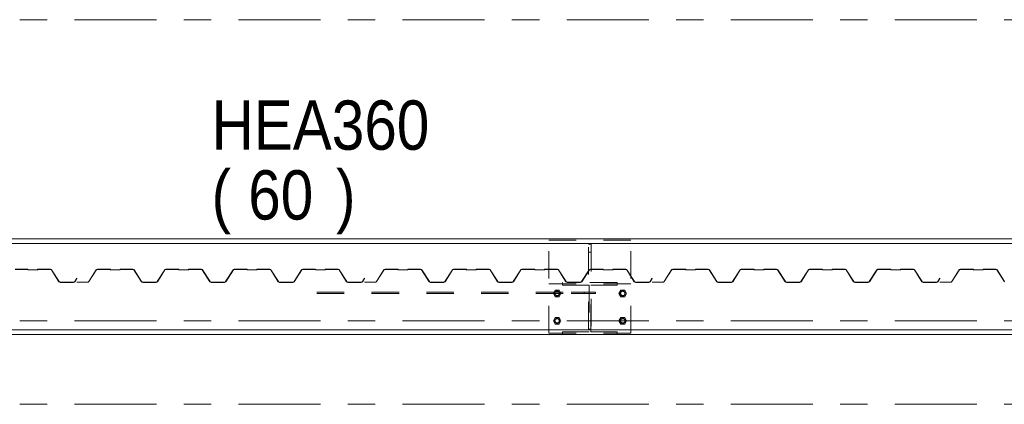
# Model space of a CAD drawing. Header units: millimetres. Extents: x -923 to -82, y -1402 to -808.
# Tile 84 of 109: x -337 to -301, y -949 to -935. Entities that reach past the tile are written whole.
import ezdxf

# ---------------------------------------------------------------- set-up
doc = ezdxf.new("R2010")
doc.units = ezdxf.units.MM
for name, pattern in [('XKITLINE00', [0]), ('XKITLINE01', [4, 1, -1, 1, -1]), ('XKITLINE02', [4, 2, -2]), ('XKITLINE03', [6, 3, -1, 1, -1])]:
    doc.linetypes.add(name, pattern=pattern)
for name, color, linetype, lineweight in [('Bout', 3, 'Continuous', 0), ('Onderdeel', 2, 'Continuous', 0), ('Onderdeel label', 2, 'Continuous', 0), ('Stramien', 4, 'Continuous', 0)]:
    doc.layers.add(name, color=color, linetype=linetype, lineweight=lineweight)
doc.styles.add('ARIAL', font='arial.ttf')

msp = doc.modelspace()

# ---------------------------------------------------------------- linework, layer by layer
at = {"layer": 'Bout', "linetype": 'XKITLINE02', "lineweight": 0}
for p, q in [((-317.571, -945.314), (-317.502, -945.194)), ((-317.502, -945.434), (-317.571, -945.314)), ((-317.502, -945.194), (-317.363, -945.194)), ((-317.363, -945.194), (-317.294, -945.314)), ((-317.294, -945.314), (-317.363, -945.434)), ((-315.171, -945.314), (-315.102, -945.194)), ((-315.102, -945.434), (-315.171, -945.314)), ((-315.102, -945.194), (-314.963, -945.194)), ((-314.963, -945.194), (-314.894, -945.314)), ((-314.894, -945.314), (-314.963, -945.434)), ((-317.363, -945.434), (-317.502, -945.434)), ((-314.963, -945.434), (-315.102, -945.434)), ((-317.571, -946.314), (-317.502, -946.194)), ((-317.502, -946.434), (-317.571, -946.314)), ((-317.502, -946.194), (-317.363, -946.194)), ((-317.363, -946.434), (-317.502, -946.434)), ((-317.363, -946.194), (-317.294, -946.314)), ((-317.294, -946.314), (-317.363, -946.434)), ((-315.171, -946.314), (-315.102, -946.194)), ((-315.102, -946.434), (-315.171, -946.314)), ((-315.102, -946.194), (-314.963, -946.194)), ((-314.963, -946.434), (-315.102, -946.434)), ((-314.963, -946.194), (-314.894, -946.314)), ((-314.894, -946.314), (-314.963, -946.434))]:
    msp.add_line(p, q, dxfattribs=at)
for centre, radius, start, end in [((-317.433, -945.314), 0.09, 72, 252), ((-317.433, -945.314), 0.09, 90, 270), ((-317.433, -945.314), 0.09, 72, 252), ((-317.433, -945.314), 0.09, 90, 270), ((-317.433, -945.314), 0.08, 30, 210), ((-317.433, -945.314), 0.08, 0, 180), ((-317.433, -945.314), 0.08, 180, 0), ((-317.433, -945.314), 0.08, 210, 30), ((-317.433, -945.314), 0.09, 252, 72), ((-317.433, -945.314), 0.09, 252, 72), ((-317.433, -945.314), 0.09, 270, 90), ((-317.433, -945.314), 0.09, 270, 90), ((-315.033, -945.314), 0.09, 72, 252), ((-315.033, -945.314), 0.09, 90, 270), ((-315.033, -945.314), 0.09, 72, 252), ((-315.033, -945.314), 0.09, 90, 270), ((-315.033, -945.314), 0.08, 30, 210), ((-315.033, -945.314), 0.08, 0, 180), ((-315.033, -945.314), 0.08, 180, 0), ((-315.033, -945.314), 0.08, 210, 30), ((-315.033, -945.314), 0.09, 252, 72), ((-315.033, -945.314), 0.09, 252, 72), ((-315.033, -945.314), 0.09, 270, 90), ((-315.033, -945.314), 0.09, 270, 90), ((-317.433, -946.314), 0.09, 72, 252), ((-317.433, -946.314), 0.09, 90, 270), ((-317.433, -946.314), 0.09, 72, 252), ((-317.433, -946.314), 0.09, 90, 270), ((-317.433, -946.314), 0.08, 30, 210), ((-317.433, -946.314), 0.08, 0, 180), ((-317.433, -946.314), 0.08, 180, 0), ((-317.433, -946.314), 0.08, 210, 30), ((-317.433, -946.314), 0.09, 252, 72), ((-317.433, -946.314), 0.09, 252, 72), ((-317.433, -946.314), 0.09, 270, 90), ((-317.433, -946.314), 0.09, 270, 90), ((-315.033, -946.314), 0.09, 72, 252), ((-315.033, -946.314), 0.09, 90, 270), ((-315.033, -946.314), 0.09, 72, 252), ((-315.033, -946.314), 0.09, 90, 270), ((-315.033, -946.314), 0.08, 30, 210), ((-315.033, -946.314), 0.08, 0, 180), ((-315.033, -946.314), 0.08, 180, 0), ((-315.033, -946.314), 0.08, 210, 30), ((-315.033, -946.314), 0.09, 252, 72), ((-315.033, -946.314), 0.09, 252, 72), ((-315.033, -946.314), 0.09, 270, 90), ((-315.033, -946.314), 0.09, 270, 90)]:
    msp.add_arc(centre, radius, start, end, dxfattribs=at)
at = {"layer": 'Onderdeel', "linetype": 'XKITLINE00', "lineweight": 0}
for p, q in [((-358.273, -943.314), (-274.193, -943.314)), ((-358.273, -943.489), (-274.193, -943.489)), ((-316.916, -945.264), (-316.265, -945.264)), ((-316.916, -945.314), (-316.265, -945.314)), ((-316.444, -945.314), (-316.444, -945.264)), ((-358.273, -946.639), (-274.193, -946.639)), ((-358.273, -946.814), (-274.193, -946.814))]:
    msp.add_line(p, q, dxfattribs=at)
at = {"layer": 'Onderdeel', "linetype": 'XKITLINE01', "lineweight": 0}
for p, q in [((-317.733, -946.764), (-317.733, -943.364)), ((-314.733, -943.364), (-317.733, -943.364)), ((-316.283, -946.619), (-316.283, -943.509)), ((-316.283, -943.509), (-316.183, -943.509)), ((-316.183, -943.509), (-316.183, -946.619)), ((-314.733, -946.764), (-314.733, -943.364)), ((-316.183, -943.809), (-316.283, -943.809)), ((-336.791, -944.429), (-337.253, -944.429)), ((-337.253, -944.436), (-336.788, -944.439)), ((-336.784, -944.431), (-336.791, -944.429)), ((-336.788, -944.439), (-336.783, -944.451)), ((-336.781, -944.439), (-336.784, -944.431)), ((-336.784, -944.431), (-336.784, -944.431)), ((-336.783, -944.451), (-336.771, -944.456)), ((-336.783, -944.451), (-336.783, -944.451)), ((-336.778, -944.446), (-336.781, -944.439)), ((-336.781, -944.439), (-336.781, -944.439)), ((-336.771, -944.449), (-336.778, -944.446)), ((-336.778, -944.446), (-336.778, -944.446)), ((-336.441, -944.449), (-336.771, -944.449)), ((-336.771, -944.456), (-336.441, -944.456)), ((-336.434, -944.446), (-336.441, -944.449)), ((-336.441, -944.456), (-336.428, -944.451)), ((-336.431, -944.439), (-336.434, -944.446)), ((-336.434, -944.446), (-336.434, -944.446)), ((-336.428, -944.431), (-336.431, -944.439)), ((-336.431, -944.439), (-336.431, -944.439)), ((-336.421, -944.429), (-336.428, -944.431)), ((-336.428, -944.431), (-336.428, -944.431)), ((-336.428, -944.451), (-336.421, -944.436)), ((-336.428, -944.451), (-336.428, -944.451)), ((-335.958, -944.429), (-336.421, -944.429)), ((-336.421, -944.436), (-335.958, -944.436)), ((-335.934, -944.435), (-335.958, -944.429)), ((-335.958, -944.436), (-335.938, -944.441)), ((-335.938, -944.441), (-335.922, -944.456)), ((-335.938, -944.441), (-335.938, -944.441)), ((-335.916, -944.452), (-335.934, -944.435)), ((-335.934, -944.435), (-335.934, -944.435)), ((-335.922, -944.456), (-335.647, -944.887)), ((-335.922, -944.456), (-335.922, -944.456)), ((-335.64, -944.883), (-335.916, -944.452)), ((-335.916, -944.452), (-335.916, -944.452)), ((-334.289, -944.456), (-334.557, -944.875)), ((-334.551, -944.879), (-334.283, -944.46)), ((-334.268, -944.436), (-334.289, -944.456)), ((-334.289, -944.456), (-334.289, -944.456)), ((-334.283, -944.46), (-334.264, -944.442)), ((-334.283, -944.46), (-334.283, -944.46)), ((-334.24, -944.429), (-334.268, -944.436)), ((-334.268, -944.436), (-334.268, -944.436)), ((-334.265, -944.442), (-334.264, -944.442)), ((-334.264, -944.442), (-334.24, -944.436)), ((-333.773, -944.429), (-334.24, -944.429)), ((-334.24, -944.436), (-333.771, -944.439)), ((-333.766, -944.431), (-333.773, -944.429)), ((-333.771, -944.439), (-333.765, -944.451)), ((-333.763, -944.439), (-333.766, -944.431)), ((-333.766, -944.431), (-333.766, -944.431)), ((-333.766, -944.451), (-333.765, -944.451)), ((-333.765, -944.451), (-333.753, -944.456)), ((-333.76, -944.446), (-333.763, -944.439)), ((-333.763, -944.439), (-333.763, -944.439)), ((-333.753, -944.449), (-333.76, -944.446)), ((-333.76, -944.446), (-333.76, -944.446)), ((-333.423, -944.449), (-333.753, -944.449)), ((-333.753, -944.456), (-333.423, -944.456)), ((-333.416, -944.446), (-333.423, -944.449)), ((-333.423, -944.456), (-333.411, -944.451)), ((-333.413, -944.439), (-333.416, -944.446)), ((-333.416, -944.446), (-333.416, -944.446)), ((-333.41, -944.431), (-333.413, -944.439)), ((-333.413, -944.439), (-333.413, -944.439)), ((-333.411, -944.451), (-333.403, -944.436)), ((-333.411, -944.451), (-333.411, -944.451)), ((-333.403, -944.429), (-333.41, -944.431)), ((-333.41, -944.431), (-333.41, -944.431)), ((-332.941, -944.429), (-333.403, -944.429)), ((-333.403, -944.436), (-332.941, -944.436)), ((-332.917, -944.435), (-332.941, -944.429)), ((-332.941, -944.436), (-332.92, -944.441)), ((-332.92, -944.441), (-332.905, -944.456)), ((-332.92, -944.441), (-332.92, -944.441)), ((-332.898, -944.452), (-332.917, -944.435)), ((-332.917, -944.435), (-332.917, -944.435)), ((-332.905, -944.456), (-332.629, -944.887)), ((-332.905, -944.456), (-332.905, -944.456)), ((-332.623, -944.883), (-332.898, -944.452)), ((-332.898, -944.452), (-332.898, -944.452)), ((-331.778, -944.452), (-332.053, -944.883)), ((-332.047, -944.887), (-331.771, -944.456)), ((-331.76, -944.435), (-331.778, -944.452)), ((-331.778, -944.452), (-331.778, -944.452)), ((-331.772, -944.456), (-331.771, -944.456)), ((-331.771, -944.456), (-331.756, -944.441)), ((-331.735, -944.429), (-331.76, -944.435)), ((-331.76, -944.435), (-331.76, -944.435)), ((-331.756, -944.441), (-331.735, -944.436)), ((-331.756, -944.441), (-331.756, -944.441)), ((-331.273, -944.429), (-331.736, -944.429)), ((-331.736, -944.436), (-331.271, -944.439)), ((-331.266, -944.431), (-331.273, -944.429)), ((-331.271, -944.439), (-331.265, -944.451)), ((-331.263, -944.439), (-331.266, -944.431)), ((-331.266, -944.431), (-331.266, -944.431)), ((-331.266, -944.451), (-331.265, -944.451)), ((-331.265, -944.451), (-331.253, -944.456)), ((-331.26, -944.446), (-331.263, -944.439)), ((-331.263, -944.439), (-331.263, -944.439)), ((-331.253, -944.449), (-331.26, -944.446)), ((-331.26, -944.446), (-331.26, -944.446)), ((-330.923, -944.449), (-331.253, -944.449)), ((-331.253, -944.456), (-330.923, -944.456)), ((-330.916, -944.446), (-330.923, -944.449)), ((-330.923, -944.456), (-330.911, -944.451)), ((-330.913, -944.439), (-330.916, -944.446)), ((-330.916, -944.446), (-330.916, -944.446)), ((-330.91, -944.431), (-330.913, -944.439)), ((-330.913, -944.439), (-330.913, -944.439)), ((-330.911, -944.451), (-330.903, -944.436)), ((-330.911, -944.451), (-330.911, -944.451)), ((-330.903, -944.429), (-330.91, -944.431)), ((-330.91, -944.431), (-330.91, -944.431)), ((-330.441, -944.429), (-330.903, -944.429)), ((-330.903, -944.436), (-330.441, -944.436)), ((-330.417, -944.435), (-330.441, -944.429)), ((-330.441, -944.436), (-330.42, -944.441)), ((-330.42, -944.441), (-330.405, -944.456)), ((-330.42, -944.441), (-330.42, -944.441)), ((-330.398, -944.452), (-330.417, -944.435)), ((-330.417, -944.435), (-330.417, -944.435)), ((-330.405, -944.456), (-330.129, -944.887)), ((-330.405, -944.456), (-330.405, -944.456)), ((-330.123, -944.883), (-330.398, -944.452)), ((-330.398, -944.452), (-330.398, -944.452)), ((-329.278, -944.452), (-329.553, -944.883)), ((-329.547, -944.887), (-329.271, -944.456)), ((-329.26, -944.435), (-329.278, -944.452)), ((-329.278, -944.452), (-329.278, -944.452)), ((-329.272, -944.456), (-329.271, -944.456)), ((-329.271, -944.456), (-329.256, -944.441)), ((-329.235, -944.429), (-329.26, -944.435)), ((-329.26, -944.435), (-329.26, -944.435)), ((-329.256, -944.441), (-329.235, -944.436)), ((-329.256, -944.441), (-329.256, -944.441)), ((-328.773, -944.429), (-329.236, -944.429)), ((-329.236, -944.436), (-328.771, -944.439)), ((-328.766, -944.431), (-328.773, -944.429)), ((-328.771, -944.439), (-328.765, -944.451)), ((-328.763, -944.439), (-328.766, -944.431)), ((-328.766, -944.431), (-328.766, -944.431)), ((-328.766, -944.451), (-328.765, -944.451)), ((-328.765, -944.451), (-328.753, -944.456)), ((-328.76, -944.446), (-328.763, -944.439)), ((-328.763, -944.439), (-328.763, -944.439)), ((-328.753, -944.449), (-328.76, -944.446)), ((-328.76, -944.446), (-328.76, -944.446)), ((-328.423, -944.449), (-328.753, -944.449)), ((-328.753, -944.456), (-328.423, -944.456)), ((-328.416, -944.446), (-328.423, -944.449)), ((-328.423, -944.456), (-328.411, -944.451)), ((-328.413, -944.439), (-328.416, -944.446)), ((-328.416, -944.446), (-328.416, -944.446)), ((-328.41, -944.431), (-328.413, -944.439)), ((-328.413, -944.439), (-328.413, -944.439)), ((-328.411, -944.451), (-328.403, -944.436)), ((-328.411, -944.451), (-328.411, -944.451)), ((-328.403, -944.429), (-328.41, -944.431)), ((-328.41, -944.431), (-328.41, -944.431)), ((-327.941, -944.429), (-328.403, -944.429)), ((-328.403, -944.436), (-327.941, -944.436)), ((-327.917, -944.435), (-327.941, -944.429)), ((-327.941, -944.436), (-327.92, -944.441)), ((-327.92, -944.441), (-327.905, -944.456)), ((-327.92, -944.441), (-327.92, -944.441)), ((-327.898, -944.452), (-327.917, -944.435)), ((-327.917, -944.435), (-327.917, -944.435)), ((-327.905, -944.456), (-327.629, -944.887)), ((-327.905, -944.456), (-327.905, -944.456)), ((-327.623, -944.883), (-327.898, -944.452)), ((-327.898, -944.452), (-327.898, -944.452)), ((-326.778, -944.452), (-327.053, -944.883)), ((-327.047, -944.887), (-326.771, -944.456)), ((-326.76, -944.435), (-326.778, -944.452)), ((-326.778, -944.452), (-326.778, -944.452)), ((-326.772, -944.456), (-326.771, -944.456)), ((-326.771, -944.456), (-326.756, -944.441)), ((-326.735, -944.429), (-326.76, -944.435)), ((-326.76, -944.435), (-326.76, -944.435)), ((-326.756, -944.441), (-326.735, -944.436)), ((-326.756, -944.441), (-326.756, -944.441)), ((-326.273, -944.429), (-326.736, -944.429)), ((-326.736, -944.436), (-326.271, -944.439)), ((-326.266, -944.431), (-326.273, -944.429)), ((-326.271, -944.439), (-326.265, -944.451)), ((-326.263, -944.439), (-326.266, -944.431)), ((-326.266, -944.431), (-326.266, -944.431)), ((-326.266, -944.451), (-326.265, -944.451)), ((-326.265, -944.451), (-326.253, -944.456)), ((-326.26, -944.446), (-326.263, -944.439)), ((-326.263, -944.439), (-326.263, -944.439)), ((-326.253, -944.449), (-326.26, -944.446)), ((-326.26, -944.446), (-326.26, -944.446)), ((-325.923, -944.449), (-326.253, -944.449)), ((-326.253, -944.456), (-325.923, -944.456)), ((-325.916, -944.446), (-325.923, -944.449)), ((-325.923, -944.456), (-325.911, -944.451)), ((-325.913, -944.439), (-325.916, -944.446)), ((-325.916, -944.446), (-325.916, -944.446)), ((-325.91, -944.431), (-325.913, -944.439)), ((-325.913, -944.439), (-325.913, -944.439)), ((-325.911, -944.451), (-325.903, -944.436)), ((-325.911, -944.451), (-325.911, -944.451)), ((-325.903, -944.429), (-325.91, -944.431)), ((-325.91, -944.431), (-325.91, -944.431)), ((-325.441, -944.429), (-325.903, -944.429)), ((-325.903, -944.436), (-325.441, -944.436)), ((-325.417, -944.435), (-325.441, -944.429)), ((-325.441, -944.436), (-325.42, -944.441)), ((-325.42, -944.441), (-325.405, -944.456)), ((-325.42, -944.441), (-325.42, -944.441)), ((-325.398, -944.452), (-325.417, -944.435)), ((-325.417, -944.435), (-325.417, -944.435)), ((-325.405, -944.456), (-325.129, -944.887)), ((-325.405, -944.456), (-325.405, -944.456)), ((-325.123, -944.883), (-325.398, -944.452)), ((-325.398, -944.452), (-325.398, -944.452)), ((-323.772, -944.456), (-324.04, -944.875)), ((-324.033, -944.879), (-323.765, -944.46)), ((-323.751, -944.436), (-323.772, -944.456)), ((-323.772, -944.456), (-323.772, -944.456)), ((-323.765, -944.46), (-323.747, -944.442)), ((-323.765, -944.46), (-323.765, -944.46)), ((-323.723, -944.429), (-323.751, -944.436)), ((-323.751, -944.436), (-323.751, -944.436)), ((-323.747, -944.442), (-323.723, -944.436)), ((-323.747, -944.442), (-323.747, -944.442)), ((-323.256, -944.429), (-323.723, -944.429)), ((-323.723, -944.436), (-323.253, -944.439)), ((-323.249, -944.431), (-323.256, -944.429)), ((-323.253, -944.439), (-323.248, -944.451)), ((-323.246, -944.439), (-323.249, -944.431)), ((-323.249, -944.431), (-323.249, -944.431)), ((-323.248, -944.451), (-323.236, -944.456)), ((-323.248, -944.451), (-323.248, -944.451)), ((-323.243, -944.446), (-323.246, -944.439)), ((-323.246, -944.439), (-323.246, -944.439)), ((-323.236, -944.449), (-323.243, -944.446)), ((-323.243, -944.446), (-323.243, -944.446)), ((-322.906, -944.449), (-323.236, -944.449)), ((-323.236, -944.456), (-322.906, -944.456)), ((-322.899, -944.446), (-322.906, -944.449)), ((-322.906, -944.456), (-322.893, -944.451)), ((-322.896, -944.439), (-322.899, -944.446)), ((-322.899, -944.446), (-322.899, -944.446)), ((-322.893, -944.431), (-322.896, -944.439)), ((-322.896, -944.439), (-322.896, -944.439)), ((-322.886, -944.429), (-322.893, -944.431)), ((-322.893, -944.431), (-322.893, -944.431)), ((-322.893, -944.451), (-322.886, -944.436)), ((-322.893, -944.451), (-322.893, -944.451)), ((-322.423, -944.429), (-322.886, -944.429)), ((-322.886, -944.436), (-322.423, -944.436)), ((-322.399, -944.435), (-322.423, -944.429)), ((-322.423, -944.436), (-322.403, -944.441)), ((-322.403, -944.441), (-322.387, -944.456)), ((-322.403, -944.441), (-322.403, -944.441)), ((-322.381, -944.452), (-322.399, -944.435)), ((-322.399, -944.435), (-322.399, -944.435)), ((-322.387, -944.456), (-322.112, -944.887)), ((-322.387, -944.456), (-322.387, -944.456)), ((-322.105, -944.883), (-322.381, -944.452)), ((-322.381, -944.452), (-322.381, -944.452)), ((-321.26, -944.452), (-321.536, -944.883)), ((-321.53, -944.887), (-321.254, -944.456)), ((-321.242, -944.435), (-321.26, -944.452)), ((-321.26, -944.452), (-321.26, -944.452)), ((-321.254, -944.456), (-321.239, -944.441)), ((-321.254, -944.456), (-321.254, -944.456)), ((-321.218, -944.429), (-321.242, -944.435)), ((-321.242, -944.435), (-321.242, -944.435)), ((-321.239, -944.441), (-321.218, -944.436)), ((-321.239, -944.441), (-321.239, -944.441)), ((-320.756, -944.429), (-321.218, -944.429)), ((-321.218, -944.436), (-320.753, -944.439)), ((-320.749, -944.431), (-320.756, -944.429)), ((-320.753, -944.439), (-320.748, -944.451)), ((-320.746, -944.439), (-320.749, -944.431)), ((-320.749, -944.431), (-320.749, -944.431)), ((-320.748, -944.451), (-320.736, -944.456)), ((-320.748, -944.451), (-320.748, -944.451)), ((-320.743, -944.446), (-320.746, -944.439)), ((-320.746, -944.439), (-320.746, -944.439)), ((-320.736, -944.449), (-320.743, -944.446)), ((-320.743, -944.446), (-320.743, -944.446)), ((-320.406, -944.449), (-320.736, -944.449)), ((-320.736, -944.456), (-320.406, -944.456)), ((-320.399, -944.446), (-320.406, -944.449)), ((-320.406, -944.456), (-320.393, -944.451)), ((-320.396, -944.439), (-320.399, -944.446)), ((-320.399, -944.446), (-320.399, -944.446)), ((-320.393, -944.431), (-320.396, -944.439)), ((-320.396, -944.439), (-320.396, -944.439)), ((-320.386, -944.429), (-320.393, -944.431)), ((-320.393, -944.431), (-320.393, -944.431)), ((-320.393, -944.451), (-320.386, -944.436)), ((-320.393, -944.451), (-320.393, -944.451)), ((-319.923, -944.429), (-320.386, -944.429)), ((-320.386, -944.436), (-319.923, -944.436)), ((-319.899, -944.435), (-319.923, -944.429)), ((-319.923, -944.436), (-319.903, -944.441)), ((-319.903, -944.441), (-319.887, -944.456)), ((-319.903, -944.441), (-319.903, -944.441)), ((-319.881, -944.452), (-319.899, -944.435)), ((-319.899, -944.435), (-319.899, -944.435)), ((-319.887, -944.456), (-319.612, -944.887)), ((-319.887, -944.456), (-319.887, -944.456)), ((-319.605, -944.883), (-319.881, -944.452)), ((-319.881, -944.452), (-319.881, -944.452)), ((-318.76, -944.452), (-319.036, -944.883)), ((-319.03, -944.887), (-318.754, -944.456)), ((-318.742, -944.435), (-318.76, -944.452)), ((-318.76, -944.452), (-318.76, -944.452)), ((-318.754, -944.456), (-318.739, -944.441)), ((-318.754, -944.456), (-318.754, -944.456)), ((-318.718, -944.429), (-318.742, -944.435)), ((-318.742, -944.435), (-318.742, -944.435)), ((-318.739, -944.441), (-318.718, -944.436)), ((-318.739, -944.441), (-318.739, -944.441)), ((-318.256, -944.429), (-318.718, -944.429)), ((-318.718, -944.436), (-318.253, -944.439)), ((-318.249, -944.431), (-318.256, -944.429)), ((-318.253, -944.439), (-318.248, -944.451)), ((-318.246, -944.439), (-318.249, -944.431)), ((-318.249, -944.431), (-318.249, -944.431)), ((-318.248, -944.451), (-318.236, -944.456)), ((-318.248, -944.451), (-318.248, -944.451)), ((-318.243, -944.446), (-318.246, -944.439)), ((-318.246, -944.439), (-318.246, -944.439)), ((-318.236, -944.449), (-318.243, -944.446)), ((-318.243, -944.446), (-318.243, -944.446)), ((-317.906, -944.449), (-318.236, -944.449)), ((-318.236, -944.456), (-317.906, -944.456)), ((-317.899, -944.446), (-317.906, -944.449)), ((-317.906, -944.456), (-317.893, -944.451)), ((-317.896, -944.439), (-317.899, -944.446)), ((-317.899, -944.446), (-317.899, -944.446)), ((-317.893, -944.431), (-317.896, -944.439)), ((-317.896, -944.439), (-317.896, -944.439)), ((-317.886, -944.429), (-317.893, -944.431)), ((-317.893, -944.431), (-317.893, -944.431)), ((-317.893, -944.451), (-317.886, -944.436)), ((-317.893, -944.451), (-317.893, -944.451)), ((-317.423, -944.429), (-317.886, -944.429)), ((-317.886, -944.436), (-317.423, -944.436)), ((-317.399, -944.435), (-317.423, -944.429)), ((-317.423, -944.436), (-317.403, -944.441)), ((-317.403, -944.441), (-317.387, -944.456)), ((-317.403, -944.441), (-317.403, -944.441)), ((-317.381, -944.452), (-317.399, -944.435)), ((-317.399, -944.435), (-317.399, -944.435)), ((-317.387, -944.456), (-317.112, -944.887)), ((-317.387, -944.456), (-317.387, -944.456)), ((-317.105, -944.883), (-317.381, -944.452)), ((-317.381, -944.452), (-317.381, -944.452)), ((-316.26, -944.452), (-316.536, -944.883)), ((-316.53, -944.887), (-316.254, -944.456)), ((-316.242, -944.435), (-316.26, -944.452)), ((-316.26, -944.452), (-316.26, -944.452)), ((-316.254, -944.456), (-316.239, -944.441)), ((-316.254, -944.456), (-316.254, -944.456)), ((-316.218, -944.429), (-316.242, -944.435)), ((-316.242, -944.435), (-316.242, -944.435)), ((-316.239, -944.441), (-316.218, -944.436)), ((-316.239, -944.441), (-316.239, -944.441)), ((-315.756, -944.429), (-316.218, -944.429)), ((-316.218, -944.436), (-315.753, -944.439)), ((-315.749, -944.431), (-315.756, -944.429)), ((-315.753, -944.439), (-315.748, -944.451)), ((-315.746, -944.439), (-315.749, -944.431)), ((-315.749, -944.431), (-315.749, -944.431)), ((-315.748, -944.451), (-315.736, -944.456)), ((-315.748, -944.451), (-315.748, -944.451)), ((-315.743, -944.446), (-315.746, -944.439)), ((-315.746, -944.439), (-315.746, -944.439)), ((-315.736, -944.449), (-315.743, -944.446)), ((-315.743, -944.446), (-315.743, -944.446)), ((-315.406, -944.449), (-315.736, -944.449)), ((-315.736, -944.456), (-315.406, -944.456)), ((-315.399, -944.446), (-315.406, -944.449)), ((-315.406, -944.456), (-315.393, -944.451)), ((-315.396, -944.439), (-315.399, -944.446)), ((-315.399, -944.446), (-315.399, -944.446)), ((-315.393, -944.431), (-315.396, -944.439)), ((-315.396, -944.439), (-315.396, -944.439)), ((-315.386, -944.429), (-315.393, -944.431)), ((-315.393, -944.431), (-315.393, -944.431)), ((-315.393, -944.451), (-315.386, -944.436)), ((-315.393, -944.451), (-315.393, -944.451)), ((-314.923, -944.429), (-315.386, -944.429)), ((-315.386, -944.436), (-314.923, -944.436)), ((-314.899, -944.435), (-314.923, -944.429)), ((-314.923, -944.436), (-314.903, -944.441)), ((-314.903, -944.441), (-314.887, -944.456)), ((-314.903, -944.441), (-314.903, -944.441)), ((-314.881, -944.452), (-314.899, -944.435)), ((-314.899, -944.435), (-314.899, -944.435)), ((-314.887, -944.456), (-314.612, -944.887)), ((-314.887, -944.456), (-314.887, -944.456)), ((-314.605, -944.883), (-314.881, -944.452)), ((-314.881, -944.452), (-314.881, -944.452)), ((-313.254, -944.456), (-313.522, -944.875)), ((-313.516, -944.879), (-313.248, -944.46)), ((-313.233, -944.436), (-313.254, -944.456)), ((-313.254, -944.456), (-313.254, -944.456)), ((-313.248, -944.46), (-313.23, -944.442)), ((-313.248, -944.46), (-313.248, -944.46)), ((-313.205, -944.429), (-313.233, -944.436)), ((-313.233, -944.436), (-313.233, -944.436)), ((-313.23, -944.442), (-313.205, -944.436)), ((-313.23, -944.442), (-313.23, -944.442)), ((-312.738, -944.429), (-313.205, -944.429)), ((-313.205, -944.436), (-312.736, -944.439)), ((-312.731, -944.431), (-312.738, -944.429)), ((-312.736, -944.439), (-312.731, -944.451)), ((-312.728, -944.439), (-312.731, -944.431)), ((-312.731, -944.431), (-312.731, -944.431)), ((-312.731, -944.451), (-312.718, -944.456)), ((-312.731, -944.451), (-312.731, -944.451)), ((-312.725, -944.446), (-312.728, -944.439)), ((-312.728, -944.439), (-312.728, -944.439)), ((-312.718, -944.449), (-312.725, -944.446)), ((-312.725, -944.446), (-312.725, -944.446)), ((-312.388, -944.449), (-312.718, -944.449)), ((-312.718, -944.456), (-312.388, -944.456)), ((-312.381, -944.446), (-312.388, -944.449)), ((-312.388, -944.456), (-312.376, -944.451)), ((-312.378, -944.439), (-312.381, -944.446)), ((-312.381, -944.446), (-312.381, -944.446)), ((-312.375, -944.431), (-312.378, -944.439)), ((-312.378, -944.439), (-312.378, -944.439)), ((-312.376, -944.451), (-312.368, -944.436)), ((-312.376, -944.451), (-312.376, -944.451)), ((-312.368, -944.429), (-312.375, -944.431)), ((-312.375, -944.431), (-312.375, -944.431)), ((-311.906, -944.429), (-312.368, -944.429)), ((-312.368, -944.436), (-311.906, -944.436)), ((-311.882, -944.435), (-311.906, -944.429)), ((-311.906, -944.436), (-311.885, -944.441)), ((-311.885, -944.441), (-311.87, -944.456)), ((-311.885, -944.441), (-311.885, -944.441)), ((-311.863, -944.452), (-311.882, -944.435)), ((-311.882, -944.435), (-311.882, -944.435)), ((-311.87, -944.456), (-311.594, -944.887)), ((-311.87, -944.456), (-311.87, -944.456)), ((-311.588, -944.883), (-311.863, -944.452)), ((-311.863, -944.452), (-311.863, -944.452)), ((-310.743, -944.452), (-311.018, -944.883)), ((-311.012, -944.887), (-310.737, -944.456)), ((-310.725, -944.435), (-310.743, -944.452)), ((-310.743, -944.452), (-310.743, -944.452)), ((-310.737, -944.456), (-310.721, -944.441)), ((-310.737, -944.456), (-310.737, -944.456)), ((-310.701, -944.429), (-310.725, -944.435)), ((-310.725, -944.435), (-310.725, -944.435)), ((-310.721, -944.441), (-310.701, -944.436)), ((-310.721, -944.441), (-310.721, -944.441)), ((-310.238, -944.429), (-310.701, -944.429)), ((-310.701, -944.436), (-310.236, -944.439)), ((-310.231, -944.431), (-310.238, -944.429)), ((-310.236, -944.439), (-310.231, -944.451)), ((-310.228, -944.439), (-310.231, -944.431)), ((-310.231, -944.431), (-310.231, -944.431)), ((-310.231, -944.451), (-310.218, -944.456)), ((-310.231, -944.451), (-310.231, -944.451)), ((-310.225, -944.446), (-310.228, -944.439)), ((-310.228, -944.439), (-310.228, -944.439)), ((-310.218, -944.449), (-310.225, -944.446)), ((-310.225, -944.446), (-310.225, -944.446)), ((-309.888, -944.449), (-310.218, -944.449)), ((-310.218, -944.456), (-309.888, -944.456)), ((-309.881, -944.446), (-309.888, -944.449)), ((-309.888, -944.456), (-309.876, -944.451)), ((-309.878, -944.439), (-309.881, -944.446)), ((-309.881, -944.446), (-309.881, -944.446)), ((-309.875, -944.431), (-309.878, -944.439)), ((-309.878, -944.439), (-309.878, -944.439)), ((-309.876, -944.451), (-309.868, -944.436)), ((-309.876, -944.451), (-309.876, -944.451)), ((-309.868, -944.429), (-309.875, -944.431)), ((-309.875, -944.431), (-309.875, -944.431)), ((-309.406, -944.429), (-309.868, -944.429)), ((-309.868, -944.436), (-309.406, -944.436)), ((-309.382, -944.435), (-309.406, -944.429)), ((-309.406, -944.436), (-309.385, -944.441)), ((-309.385, -944.441), (-309.37, -944.456)), ((-309.385, -944.441), (-309.385, -944.441)), ((-309.363, -944.452), (-309.382, -944.435)), ((-309.382, -944.435), (-309.382, -944.435)), ((-309.37, -944.456), (-309.094, -944.887)), ((-309.37, -944.456), (-309.37, -944.456)), ((-309.088, -944.883), (-309.363, -944.452)), ((-309.363, -944.452), (-309.363, -944.452)), ((-308.243, -944.452), (-308.518, -944.883)), ((-308.512, -944.887), (-308.237, -944.456)), ((-308.225, -944.435), (-308.243, -944.452)), ((-308.243, -944.452), (-308.243, -944.452)), ((-308.237, -944.456), (-308.221, -944.441)), ((-308.237, -944.456), (-308.237, -944.456)), ((-308.201, -944.429), (-308.225, -944.435)), ((-308.225, -944.435), (-308.225, -944.435)), ((-308.221, -944.441), (-308.201, -944.436)), ((-308.221, -944.441), (-308.221, -944.441)), ((-307.738, -944.429), (-308.201, -944.429)), ((-308.201, -944.436), (-307.736, -944.439)), ((-307.731, -944.431), (-307.738, -944.429)), ((-307.736, -944.439), (-307.731, -944.451)), ((-307.728, -944.439), (-307.731, -944.431)), ((-307.731, -944.431), (-307.731, -944.431)), ((-307.731, -944.451), (-307.718, -944.456)), ((-307.731, -944.451), (-307.731, -944.451)), ((-307.725, -944.446), (-307.728, -944.439)), ((-307.728, -944.439), (-307.728, -944.439)), ((-307.718, -944.449), (-307.725, -944.446)), ((-307.725, -944.446), (-307.725, -944.446)), ((-307.388, -944.449), (-307.718, -944.449)), ((-307.718, -944.456), (-307.388, -944.456)), ((-307.381, -944.446), (-307.388, -944.449)), ((-307.388, -944.456), (-307.376, -944.451)), ((-307.378, -944.439), (-307.381, -944.446)), ((-307.381, -944.446), (-307.381, -944.446)), ((-307.375, -944.431), (-307.378, -944.439)), ((-307.378, -944.439), (-307.378, -944.439)), ((-307.376, -944.451), (-307.368, -944.436)), ((-307.376, -944.451), (-307.376, -944.451)), ((-307.368, -944.429), (-307.375, -944.431)), ((-307.375, -944.431), (-307.375, -944.431)), ((-306.906, -944.429), (-307.368, -944.429)), ((-307.368, -944.436), (-306.906, -944.436)), ((-306.882, -944.435), (-306.906, -944.429)), ((-306.906, -944.436), (-306.885, -944.441)), ((-306.885, -944.441), (-306.87, -944.456)), ((-306.885, -944.441), (-306.885, -944.441)), ((-306.863, -944.452), (-306.882, -944.435)), ((-306.882, -944.435), (-306.882, -944.435)), ((-306.87, -944.456), (-306.594, -944.887)), ((-306.87, -944.456), (-306.87, -944.456)), ((-306.588, -944.883), (-306.863, -944.452)), ((-306.863, -944.452), (-306.863, -944.452)), ((-305.743, -944.452), (-306.018, -944.883)), ((-306.012, -944.887), (-305.737, -944.456)), ((-305.725, -944.435), (-305.743, -944.452)), ((-305.743, -944.452), (-305.743, -944.452)), ((-305.737, -944.456), (-305.721, -944.441)), ((-305.737, -944.456), (-305.737, -944.456)), ((-305.701, -944.429), (-305.725, -944.435)), ((-305.725, -944.435), (-305.725, -944.435)), ((-305.721, -944.441), (-305.701, -944.436)), ((-305.721, -944.441), (-305.721, -944.441)), ((-305.238, -944.429), (-305.701, -944.429)), ((-305.701, -944.436), (-305.236, -944.439)), ((-305.231, -944.431), (-305.238, -944.429)), ((-305.236, -944.439), (-305.231, -944.451)), ((-305.228, -944.439), (-305.231, -944.431)), ((-305.231, -944.431), (-305.231, -944.431)), ((-305.231, -944.451), (-305.218, -944.456)), ((-305.231, -944.451), (-305.231, -944.451)), ((-305.225, -944.446), (-305.228, -944.439)), ((-305.228, -944.439), (-305.228, -944.439)), ((-305.218, -944.449), (-305.225, -944.446)), ((-305.225, -944.446), (-305.225, -944.446)), ((-304.888, -944.449), (-305.218, -944.449)), ((-305.218, -944.456), (-304.888, -944.456)), ((-304.881, -944.446), (-304.888, -944.449)), ((-304.888, -944.456), (-304.876, -944.451)), ((-304.878, -944.439), (-304.881, -944.446)), ((-304.881, -944.446), (-304.881, -944.446)), ((-304.875, -944.431), (-304.878, -944.439)), ((-304.878, -944.439), (-304.878, -944.439)), ((-304.876, -944.451), (-304.868, -944.436)), ((-304.876, -944.451), (-304.876, -944.451)), ((-304.868, -944.429), (-304.875, -944.431)), ((-304.875, -944.431), (-304.875, -944.431)), ((-304.406, -944.429), (-304.868, -944.429)), ((-304.868, -944.436), (-304.406, -944.436)), ((-304.382, -944.435), (-304.406, -944.429)), ((-304.406, -944.436), (-304.385, -944.441)), ((-304.385, -944.441), (-304.37, -944.456)), ((-304.385, -944.441), (-304.385, -944.441)), ((-304.363, -944.452), (-304.382, -944.435)), ((-304.382, -944.435), (-304.382, -944.435)), ((-304.37, -944.456), (-304.094, -944.887)), ((-304.37, -944.456), (-304.37, -944.456)), ((-304.088, -944.883), (-304.363, -944.452)), ((-304.363, -944.452), (-304.363, -944.452)), ((-302.737, -944.456), (-303.005, -944.875)), ((-302.999, -944.879), (-302.73, -944.46)), ((-302.716, -944.436), (-302.737, -944.456)), ((-302.737, -944.456), (-302.737, -944.456)), ((-302.73, -944.46), (-302.712, -944.442)), ((-302.73, -944.46), (-302.73, -944.46)), ((-302.688, -944.429), (-302.716, -944.436)), ((-302.716, -944.436), (-302.716, -944.436)), ((-302.712, -944.442), (-302.688, -944.436)), ((-302.712, -944.442), (-302.712, -944.442)), ((-302.221, -944.429), (-302.688, -944.429)), ((-302.688, -944.436), (-302.218, -944.439)), ((-302.214, -944.431), (-302.221, -944.429)), ((-302.218, -944.439), (-302.213, -944.451)), ((-302.211, -944.439), (-302.214, -944.431)), ((-302.214, -944.431), (-302.214, -944.431)), ((-302.213, -944.451), (-302.201, -944.456)), ((-302.213, -944.451), (-302.213, -944.451)), ((-302.208, -944.446), (-302.211, -944.439)), ((-302.211, -944.439), (-302.211, -944.439)), ((-302.201, -944.449), (-302.208, -944.446)), ((-302.208, -944.446), (-302.208, -944.446)), ((-301.871, -944.449), (-302.201, -944.449)), ((-302.201, -944.456), (-301.871, -944.456)), ((-301.864, -944.446), (-301.871, -944.449)), ((-301.871, -944.456), (-301.858, -944.451)), ((-301.861, -944.439), (-301.864, -944.446)), ((-301.864, -944.446), (-301.864, -944.446)), ((-301.858, -944.431), (-301.861, -944.439)), ((-301.861, -944.439), (-301.861, -944.439)), ((-301.851, -944.429), (-301.858, -944.431)), ((-301.858, -944.431), (-301.858, -944.431)), ((-301.858, -944.451), (-301.851, -944.436)), ((-301.858, -944.451), (-301.858, -944.451)), ((-301.388, -944.429), (-301.851, -944.429)), ((-301.851, -944.436), (-301.388, -944.436)), ((-301.364, -944.435), (-301.388, -944.429)), ((-301.388, -944.436), (-301.368, -944.441)), ((-301.368, -944.441), (-301.352, -944.456)), ((-301.368, -944.441), (-301.368, -944.441)), ((-301.346, -944.452), (-301.364, -944.435)), ((-301.364, -944.435), (-301.364, -944.435)), ((-301.352, -944.456), (-301.077, -944.887)), ((-301.352, -944.456), (-301.352, -944.456)), ((-301.07, -944.883), (-301.346, -944.452)), ((-301.346, -944.452), (-301.346, -944.452)), ((-335.647, -944.887), (-335.626, -944.906)), ((-335.647, -944.887), (-335.647, -944.887)), ((-335.622, -944.9), (-335.64, -944.883)), ((-335.64, -944.883), (-335.64, -944.883)), ((-335.626, -944.906), (-335.598, -944.914)), ((-335.626, -944.906), (-335.626, -944.906)), ((-335.598, -944.906), (-335.622, -944.9)), ((-335.622, -944.9), (-335.622, -944.9)), ((-335.113, -944.906), (-335.598, -944.906)), ((-335.598, -944.914), (-335.113, -944.914)), ((-335.089, -944.9), (-335.113, -944.906)), ((-335.113, -944.914), (-335.085, -944.906)), ((-335.071, -944.883), (-335.089, -944.9)), ((-335.089, -944.9), (-335.089, -944.9)), ((-335.085, -944.906), (-335.065, -944.887)), ((-335.085, -944.906), (-335.085, -944.906)), ((-334.994, -944.759), (-335.071, -944.883)), ((-335.071, -944.883), (-335.071, -944.883)), ((-335.065, -944.887), (-334.988, -944.763)), ((-335.065, -944.887), (-335.065, -944.887)), ((-334.988, -944.763), (-334.994, -944.759)), ((-334.994, -944.759), (-334.994, -944.759)), ((-334.988, -944.763), (-334.988, -944.763)), ((-334.6, -944.899), (-334.988, -944.899)), ((-334.988, -944.906), (-334.988, -944.899)), ((-334.988, -944.906), (-334.6, -944.906)), ((-334.576, -944.892), (-334.6, -944.899)), ((-334.6, -944.906), (-334.572, -944.899)), ((-334.557, -944.875), (-334.576, -944.892)), ((-334.576, -944.892), (-334.576, -944.892)), ((-334.572, -944.899), (-334.551, -944.879)), ((-334.572, -944.899), (-334.572, -944.899)), ((-334.557, -944.875), (-334.557, -944.875)), ((-334.551, -944.879), (-334.551, -944.879)), ((-332.629, -944.887), (-332.608, -944.906)), ((-332.629, -944.887), (-332.629, -944.887)), ((-332.605, -944.9), (-332.623, -944.883)), ((-332.623, -944.883), (-332.623, -944.883)), ((-332.608, -944.906), (-332.58, -944.914)), ((-332.608, -944.906), (-332.608, -944.906)), ((-332.58, -944.906), (-332.605, -944.9)), ((-332.605, -944.9), (-332.605, -944.9)), ((-332.096, -944.906), (-332.581, -944.906)), ((-332.581, -944.914), (-332.096, -944.914)), ((-332.072, -944.9), (-332.096, -944.906)), ((-332.096, -944.914), (-332.068, -944.906)), ((-332.053, -944.883), (-332.072, -944.9)), ((-332.072, -944.9), (-332.072, -944.9)), ((-332.068, -944.906), (-332.047, -944.887)), ((-332.068, -944.906), (-332.068, -944.906)), ((-332.053, -944.883), (-332.053, -944.883)), ((-332.047, -944.887), (-332.047, -944.887)), ((-330.129, -944.887), (-330.108, -944.906)), ((-330.129, -944.887), (-330.129, -944.887)), ((-330.105, -944.9), (-330.123, -944.883)), ((-330.123, -944.883), (-330.123, -944.883)), ((-330.108, -944.906), (-330.08, -944.914)), ((-330.108, -944.906), (-330.108, -944.906)), ((-330.08, -944.906), (-330.105, -944.9)), ((-330.105, -944.9), (-330.105, -944.9)), ((-329.596, -944.906), (-330.081, -944.906)), ((-330.081, -944.914), (-329.596, -944.914)), ((-329.572, -944.9), (-329.596, -944.906)), ((-329.596, -944.914), (-329.568, -944.906)), ((-329.553, -944.883), (-329.572, -944.9)), ((-329.572, -944.9), (-329.572, -944.9)), ((-329.568, -944.906), (-329.547, -944.887)), ((-329.568, -944.906), (-329.568, -944.906)), ((-329.553, -944.883), (-329.553, -944.883)), ((-329.547, -944.887), (-329.547, -944.887)), ((-327.629, -944.887), (-327.608, -944.906)), ((-327.629, -944.887), (-327.629, -944.887)), ((-327.605, -944.9), (-327.623, -944.883)), ((-327.623, -944.883), (-327.623, -944.883)), ((-327.608, -944.906), (-327.58, -944.914)), ((-327.608, -944.906), (-327.608, -944.906)), ((-327.58, -944.906), (-327.605, -944.9)), ((-327.605, -944.9), (-327.605, -944.9)), ((-327.096, -944.906), (-327.581, -944.906)), ((-327.581, -944.914), (-327.096, -944.914)), ((-327.072, -944.9), (-327.096, -944.906)), ((-327.096, -944.914), (-327.068, -944.906)), ((-327.053, -944.883), (-327.072, -944.9)), ((-327.072, -944.9), (-327.072, -944.9)), ((-327.068, -944.906), (-327.047, -944.887)), ((-327.068, -944.906), (-327.068, -944.906)), ((-327.053, -944.883), (-327.053, -944.883)), ((-327.047, -944.887), (-327.047, -944.887)), ((-325.129, -944.887), (-325.108, -944.906)), ((-325.129, -944.887), (-325.129, -944.887)), ((-325.105, -944.9), (-325.123, -944.883)), ((-325.123, -944.883), (-325.123, -944.883)), ((-325.108, -944.906), (-325.08, -944.914)), ((-325.108, -944.906), (-325.108, -944.906)), ((-325.08, -944.906), (-325.105, -944.9)), ((-325.105, -944.9), (-325.105, -944.9)), ((-324.596, -944.906), (-325.081, -944.906)), ((-325.081, -944.914), (-324.596, -944.914)), ((-324.572, -944.9), (-324.596, -944.906)), ((-324.596, -944.914), (-324.568, -944.906)), ((-324.553, -944.883), (-324.572, -944.9)), ((-324.572, -944.9), (-324.572, -944.9)), ((-324.568, -944.906), (-324.547, -944.887)), ((-324.568, -944.906), (-324.568, -944.906)), ((-324.477, -944.759), (-324.553, -944.883)), ((-324.553, -944.883), (-324.553, -944.883)), ((-324.547, -944.887), (-324.471, -944.763)), ((-324.547, -944.887), (-324.547, -944.887)), ((-324.471, -944.763), (-324.477, -944.759)), ((-324.477, -944.759), (-324.477, -944.759)), ((-324.471, -944.763), (-324.471, -944.763)), ((-324.082, -944.899), (-324.471, -944.899)), ((-324.471, -944.906), (-324.471, -944.899)), ((-324.471, -944.906), (-324.082, -944.906)), ((-324.058, -944.892), (-324.082, -944.899)), ((-324.082, -944.906), (-324.054, -944.899)), ((-324.04, -944.875), (-324.058, -944.892)), ((-324.058, -944.892), (-324.058, -944.892)), ((-324.054, -944.899), (-324.033, -944.879)), ((-324.054, -944.899), (-324.054, -944.899)), ((-324.04, -944.875), (-324.04, -944.875)), ((-324.034, -944.879), (-324.033, -944.879)), ((-322.112, -944.887), (-322.091, -944.906)), ((-322.112, -944.887), (-322.112, -944.887)), ((-322.087, -944.9), (-322.105, -944.883)), ((-322.105, -944.883), (-322.105, -944.883)), ((-322.091, -944.906), (-322.063, -944.914)), ((-322.091, -944.906), (-322.091, -944.906)), ((-322.063, -944.906), (-322.087, -944.9)), ((-322.087, -944.9), (-322.087, -944.9)), ((-321.578, -944.906), (-322.063, -944.906)), ((-322.063, -944.914), (-321.578, -944.914)), ((-321.554, -944.9), (-321.578, -944.906)), ((-321.578, -944.914), (-321.55, -944.906)), ((-321.536, -944.883), (-321.554, -944.9)), ((-321.554, -944.9), (-321.554, -944.9)), ((-321.55, -944.906), (-321.53, -944.887)), ((-321.55, -944.906), (-321.55, -944.906)), ((-321.536, -944.883), (-321.536, -944.883)), ((-321.53, -944.887), (-321.53, -944.887)), ((-319.612, -944.887), (-319.591, -944.906)), ((-319.612, -944.887), (-319.612, -944.887)), ((-319.587, -944.9), (-319.605, -944.883)), ((-319.605, -944.883), (-319.605, -944.883)), ((-319.591, -944.906), (-319.563, -944.914)), ((-319.591, -944.906), (-319.591, -944.906)), ((-319.563, -944.906), (-319.587, -944.9)), ((-319.587, -944.9), (-319.587, -944.9)), ((-319.078, -944.906), (-319.563, -944.906)), ((-319.563, -944.914), (-319.078, -944.914)), ((-319.054, -944.9), (-319.078, -944.906)), ((-319.078, -944.914), (-319.05, -944.906)), ((-319.036, -944.883), (-319.054, -944.9)), ((-319.054, -944.9), (-319.054, -944.9)), ((-319.05, -944.906), (-319.03, -944.887)), ((-319.05, -944.906), (-319.05, -944.906)), ((-319.036, -944.883), (-319.036, -944.883)), ((-319.03, -944.887), (-319.03, -944.887)), ((-317.733, -946.764), (-317.733, -944.964)), ((-314.733, -944.964), (-317.733, -944.964)), ((-315.233, -944.914), (-317.233, -944.914)), ((-317.233, -944.914), (-317.233, -945.014)), ((-317.112, -944.887), (-317.091, -944.906)), ((-317.112, -944.887), (-317.112, -944.887)), ((-317.087, -944.9), (-317.105, -944.883)), ((-317.105, -944.883), (-317.105, -944.883)), ((-317.091, -944.906), (-317.063, -944.914)), ((-317.091, -944.906), (-317.091, -944.906)), ((-317.063, -944.906), (-317.087, -944.9)), ((-317.087, -944.9), (-317.087, -944.9)), ((-316.578, -944.906), (-317.063, -944.906)), ((-317.063, -944.914), (-316.578, -944.914)), ((-316.554, -944.9), (-316.578, -944.906)), ((-316.578, -944.914), (-316.55, -944.906)), ((-316.536, -944.883), (-316.554, -944.9)), ((-316.554, -944.9), (-316.554, -944.9)), ((-316.55, -944.906), (-316.53, -944.887)), ((-316.55, -944.906), (-316.55, -944.906)), ((-316.536, -944.883), (-316.536, -944.883)), ((-316.53, -944.887), (-316.53, -944.887)), ((-315.233, -945.014), (-315.233, -944.914)), ((-314.733, -946.764), (-314.733, -944.964)), ((-314.612, -944.887), (-314.591, -944.906)), ((-314.612, -944.887), (-314.612, -944.887)), ((-314.587, -944.9), (-314.605, -944.883)), ((-314.605, -944.883), (-314.605, -944.883)), ((-314.591, -944.906), (-314.563, -944.914)), ((-314.591, -944.906), (-314.591, -944.906)), ((-314.563, -944.906), (-314.587, -944.9)), ((-314.587, -944.9), (-314.587, -944.9)), ((-314.078, -944.906), (-314.563, -944.906)), ((-314.563, -944.914), (-314.078, -944.914)), ((-314.054, -944.9), (-314.078, -944.906)), ((-314.078, -944.914), (-314.05, -944.906)), ((-314.036, -944.883), (-314.054, -944.9)), ((-314.054, -944.9), (-314.054, -944.9)), ((-314.051, -944.906), (-314.05, -944.906)), ((-314.05, -944.906), (-314.03, -944.887)), ((-313.959, -944.759), (-314.036, -944.883)), ((-314.036, -944.883), (-314.036, -944.883)), ((-314.03, -944.887), (-313.953, -944.763)), ((-314.03, -944.887), (-314.03, -944.887)), ((-313.96, -944.759), (-313.959, -944.759)), ((-313.953, -944.763), (-313.959, -944.759)), ((-313.953, -944.763), (-313.953, -944.763)), ((-313.565, -944.899), (-313.953, -944.899)), ((-313.953, -944.906), (-313.953, -944.899)), ((-313.953, -944.906), (-313.565, -944.906)), ((-313.541, -944.892), (-313.565, -944.899)), ((-313.565, -944.906), (-313.537, -944.899)), ((-313.522, -944.875), (-313.541, -944.892)), ((-313.541, -944.892), (-313.541, -944.892)), ((-313.537, -944.899), (-313.516, -944.879)), ((-313.537, -944.899), (-313.537, -944.899)), ((-313.522, -944.875), (-313.522, -944.875)), ((-313.516, -944.879), (-313.516, -944.879)), ((-311.594, -944.887), (-311.573, -944.906)), ((-311.594, -944.887), (-311.594, -944.887)), ((-311.57, -944.9), (-311.588, -944.883)), ((-311.588, -944.883), (-311.588, -944.883)), ((-311.573, -944.906), (-311.546, -944.914)), ((-311.573, -944.906), (-311.573, -944.906)), ((-311.546, -944.906), (-311.57, -944.9)), ((-311.57, -944.9), (-311.57, -944.9)), ((-311.061, -944.906), (-311.546, -944.906)), ((-311.546, -944.914), (-311.061, -944.914)), ((-311.037, -944.9), (-311.061, -944.906)), ((-311.061, -944.914), (-311.033, -944.906)), ((-311.018, -944.883), (-311.037, -944.9)), ((-311.037, -944.9), (-311.037, -944.9)), ((-311.033, -944.906), (-311.012, -944.887)), ((-311.033, -944.906), (-311.033, -944.906)), ((-311.018, -944.883), (-311.018, -944.883)), ((-311.012, -944.887), (-311.012, -944.887)), ((-309.094, -944.887), (-309.073, -944.906)), ((-309.094, -944.887), (-309.094, -944.887)), ((-309.07, -944.9), (-309.088, -944.883)), ((-309.088, -944.883), (-309.088, -944.883)), ((-309.073, -944.906), (-309.046, -944.914)), ((-309.073, -944.906), (-309.073, -944.906)), ((-309.046, -944.906), (-309.07, -944.9)), ((-309.07, -944.9), (-309.07, -944.9)), ((-308.561, -944.906), (-309.046, -944.906)), ((-309.046, -944.914), (-308.561, -944.914)), ((-308.537, -944.9), (-308.561, -944.906)), ((-308.561, -944.914), (-308.533, -944.906)), ((-308.518, -944.883), (-308.537, -944.9)), ((-308.537, -944.9), (-308.537, -944.9)), ((-308.533, -944.906), (-308.512, -944.887)), ((-308.533, -944.906), (-308.533, -944.906)), ((-308.518, -944.883), (-308.518, -944.883)), ((-308.512, -944.887), (-308.512, -944.887)), ((-306.594, -944.887), (-306.573, -944.906)), ((-306.594, -944.887), (-306.594, -944.887)), ((-306.57, -944.9), (-306.588, -944.883)), ((-306.588, -944.883), (-306.588, -944.883)), ((-306.573, -944.906), (-306.546, -944.914)), ((-306.573, -944.906), (-306.573, -944.906)), ((-306.546, -944.906), (-306.57, -944.9)), ((-306.57, -944.9), (-306.57, -944.9)), ((-306.061, -944.906), (-306.546, -944.906)), ((-306.546, -944.914), (-306.061, -944.914)), ((-306.037, -944.9), (-306.061, -944.906)), ((-306.061, -944.914), (-306.033, -944.906)), ((-306.018, -944.883), (-306.037, -944.9)), ((-306.037, -944.9), (-306.037, -944.9)), ((-306.033, -944.906), (-306.012, -944.887)), ((-306.033, -944.906), (-306.033, -944.906)), ((-306.018, -944.883), (-306.018, -944.883)), ((-306.012, -944.887), (-306.012, -944.887)), ((-304.094, -944.887), (-304.073, -944.906)), ((-304.094, -944.887), (-304.094, -944.887)), ((-304.07, -944.9), (-304.088, -944.883)), ((-304.088, -944.883), (-304.088, -944.883)), ((-304.073, -944.906), (-304.046, -944.914)), ((-304.073, -944.906), (-304.073, -944.906)), ((-304.046, -944.906), (-304.07, -944.9)), ((-304.07, -944.9), (-304.07, -944.9)), ((-303.561, -944.906), (-304.046, -944.906)), ((-304.046, -944.914), (-303.561, -944.914)), ((-303.537, -944.9), (-303.561, -944.906)), ((-303.561, -944.914), (-303.533, -944.906)), ((-303.518, -944.883), (-303.537, -944.9)), ((-303.537, -944.9), (-303.537, -944.9)), ((-303.533, -944.906), (-303.512, -944.887)), ((-303.533, -944.906), (-303.533, -944.906)), ((-303.442, -944.759), (-303.518, -944.883)), ((-303.518, -944.883), (-303.518, -944.883)), ((-303.512, -944.887), (-303.436, -944.763)), ((-303.512, -944.887), (-303.512, -944.887)), ((-303.436, -944.763), (-303.442, -944.759)), ((-303.442, -944.759), (-303.442, -944.759)), ((-303.436, -944.763), (-303.436, -944.763)), ((-303.047, -944.899), (-303.436, -944.899)), ((-303.436, -944.906), (-303.436, -944.899)), ((-303.436, -944.906), (-303.047, -944.906)), ((-303.023, -944.892), (-303.047, -944.899)), ((-303.047, -944.906), (-303.019, -944.899)), ((-303.005, -944.875), (-303.023, -944.892)), ((-303.023, -944.892), (-303.023, -944.892)), ((-303.019, -944.899), (-302.999, -944.879)), ((-303.019, -944.899), (-303.019, -944.899)), ((-303.005, -944.875), (-303.005, -944.875)), ((-302.999, -944.879), (-302.999, -944.879)), ((-326.214, -945.264), (-316.916, -945.264)), ((-326.214, -945.314), (-316.916, -945.314)), ((-317.233, -945.014), (-316.265, -945.014)), ((-316.265, -945.014), (-316.265, -946.714)), ((-316.265, -945.264), (-316.024, -945.264)), ((-316.265, -945.314), (-316.024, -945.314)), ((-316.2, -946.714), (-316.2, -945.014)), ((-316.2, -945.014), (-315.233, -945.014)), ((-316.024, -945.314), (-316.024, -945.264)), ((-316.283, -946.319), (-316.183, -946.319)), ((-314.733, -946.764), (-317.733, -946.764)), ((-314.733, -946.764), (-317.733, -946.764)), ((-316.265, -946.714), (-317.233, -946.714)), ((-317.233, -946.714), (-317.233, -946.814)), ((-316.183, -946.619), (-316.283, -946.619)), ((-315.233, -946.714), (-316.2, -946.714)), ((-315.233, -946.814), (-315.233, -946.714)), ((-317.233, -946.814), (-315.233, -946.814))]:
    msp.add_line(p, q, dxfattribs=at)
at = {"layer": 'Stramien', "linetype": 'XKITLINE03', "lineweight": 0}
for p, q in [((-407.083, -935.314), (-144.383, -935.314)), ((-407.083, -946.314), (-144.383, -946.314)), ((-407.083, -949.364), (-144.383, -949.364))]:
    msp.add_line(p, q, dxfattribs=at)

# ---------------------------------------------------------------- texts
at = {"layer": 'Onderdeel label', "style": 'ARIAL', "width": 0.85}
for s, p in [('HEA360', (-330.066, -940.064)), ('(', (-330.066, -942.614)), (')', (-325.517, -942.614)), ('60', (-328.727, -942.614))]:
    msp.add_text(s, height=1.8, dxfattribs=at).set_placement(p)

doc.saveas('drawing.dxf')
